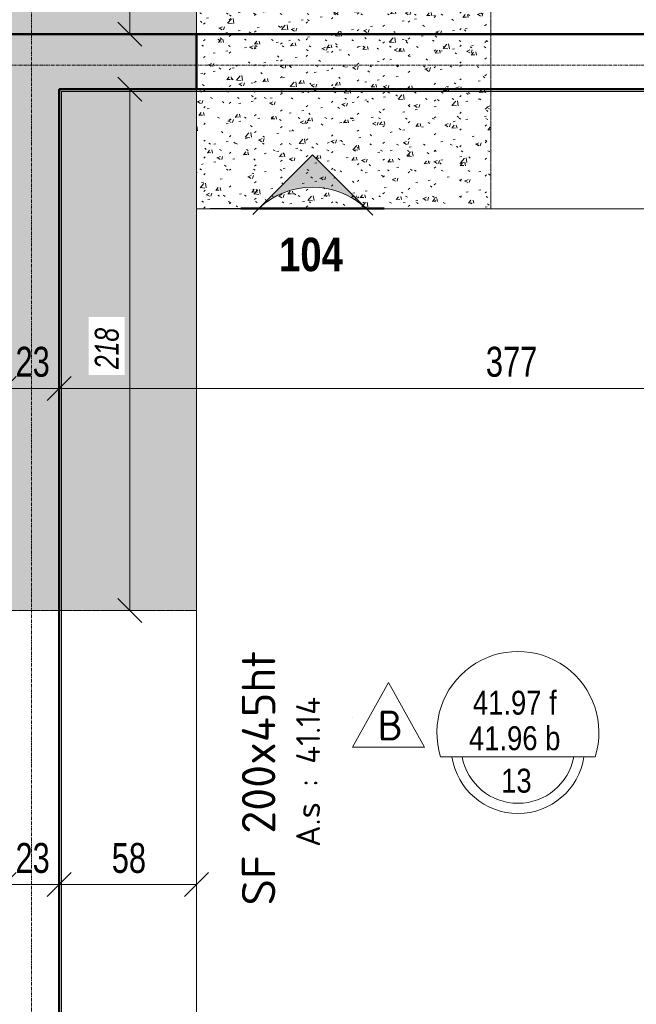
# Model space of a CAD drawing. Header units: millimetres. Extents: x 3690 to 285311, y -2348 to 78336.
# Tile 20 of 46: x 91156 to 93734, y 57812 to 61929. Entities that reach past the tile are written whole.
import ezdxf

# ---------------------------------------------------------------- set-up
doc = ezdxf.new("R2010")
doc.units = ezdxf.units.MM
for name, pattern in [('Ligne de quadrillage', [22.225, 12.7, -3.175, 3.175, -3.175]), ('Tiret 1_16_', [3.175, 1.5875, -1.5875]), ('tiret perso', [2.6, 1.3, -1.3])]:
    doc.linetypes.add(name, pattern=pattern)
for name, color, linetype, lineweight in [('A-ANNO-DIMS', 211, 'Continuous', 9), ('A-ANNO-DIMS-50', 211, 'Continuous', 9), ('A-DETL', 90, 'Continuous', 5), ('A-DETL-GENF', 92, 'Continuous', 5), ('A-FLOR', 192, 'Continuous', 5), ('A-FLOR-IDEN', 11, 'Continuous', 9), ('A-WALL', 113, 'Continuous', 9), ('G-ANNO-REVC-IDEN', 71, 'Continuous', 9), ('G-ANNO-SYMB', 111, 'Continuous', 9), ('S-FNDN', 32, 'Continuous', 9), ('S-FNDN-IDEN', 2, 'Continuous', 9), ('S-GRID', 1, 'Continuous', 9)]:
    doc.layers.add(name, color=color, linetype=linetype, lineweight=lineweight)
doc.styles.add('Arial Narrow_5', font='ARIALN.TTF', dxfattribs={"width": 0.9, "height": 125})
doc.styles.add('Arial Narrow_6', font='ARIALN.TTF', dxfattribs={"height": 100})
doc.styles.add('Arial Narrow_B_4', font='ARIALNB.TTF', dxfattribs={"height": 140})
doc.styles.add('Arial Narrow_I', font='ARIALNI.TTF', dxfattribs={"width": 0.9, "height": 100})
doc.styles.add('ISOCPEUR', font='isocpeur.ttf', dxfattribs={"height": 100})
doc.styles.add('ISOCPEUR_1', font='isocpeur.ttf', dxfattribs={"height": 125})
doc.styles.add('ISOCPEUR_B', font='txt', dxfattribs={"height": 140})
doc.dimstyles.new('AB6_1_50_-_GB', dxfattribs={"dimscale": 304.8, "dimtxt": 127.928872, "dimasz": 0.328084, "dimexe": 0.246063, "dimexo": 0.0625, "dimgap": 0.04101, "dimtad": 1, "dimdec": 0, "dimlfac": 0.1, "dimdsep": 46, "dimtxsty": 'Arial Narrow_5', "dimblk1": 'OBLIQUE', "dimblk2": 'OBLIQUE', "dimsah": 1, "dimcen": 0.09, "dimazin": 0, "dimtfac": 1, "dimtdec": 4, "dimtix": 1, "dimtmove": 0, "dimatfit": 3, "dimfxl": 0.246063, "dimfxlon": 1, "dimtvp": 1, "dimtolj": 1, "dimtzin": 0, "dimarcsym": 2})
doc.dimstyles.new('AB6_1_50_-_GB_Italique', dxfattribs={"dimscale": 304.8, "dimtxt": 102.343097, "dimasz": 0.328084, "dimexe": 0.246063, "dimexo": 0.0625, "dimgap": 0.057415, "dimtad": 1, "dimdec": 1, "dimlfac": 0.1, "dimrnd": 0.1, "dimdsep": 46, "dimtxsty": 'Arial Narrow_I', "dimblk1": 'OBLIQUE', "dimblk2": 'OBLIQUE', "dimsah": 1, "dimcen": 0.09, "dimazin": 0, "dimtfac": 1, "dimtdec": 4, "dimtix": 1, "dimtmove": 0, "dimatfit": 3, "dimfxl": 0.246063, "dimfxlon": 1, "dimtvp": 1, "dimtfill": 1, "dimtolj": 1, "dimtzin": 0, "dimarcsym": 2})

# ---------------------------------------------------------------- blocks, each defined once
blk = doc.blocks.new('Coupe - Extrémité de la ligne de coupe - Pleine AB6-966899-Fondations variante')
at = {"layer": 'G-ANNO-SYMB'}
h = blk.add_hatch(color=256, dxfattribs=at)
edge = h.paths.add_edge_path()
edge.add_line((-6, 4.485), (-1.515, 0))
edge.add_arc((-6, -4.699), 6.496, 46.33082, 133.66918)
edge.add_line((-10.485, 0), (-6, 4.485))
for p, q in [((-6, 4.485), (-11.045, -0.559)), ((-6, 4.485), (-10.485, 0)), ((-6, 4.485), (-1.009, -0.506)), ((-1.515, 0), (-6, 4.485)), ((-12, 0.05), (0, 0.05)), ((-12, 0), (0, 0)), ((-12, 0), (-10.485, 0)), ((-12, -0.05), (0, -0.05)), ((0, 0), (-1.515, 0))]:
    blk.add_line(p, q, dxfattribs=at)
blk.add_arc((-6, -4.699), 6.496, 46.33082, 133.66918, dxfattribs=at)
blk = doc.blocks.new('G_Dalle niveau brute_fini 1cm - G_Dalle Niveau_Ep-2832796-Fondations variante')
at = {"layer": 'A-FLOR-IDEN'}
blk.add_line((-6.461, 0), (6.461, 0), dxfattribs=at)
for centre, radius, start, end in [((0, 2.032), 6.773, 342.5424, 197.4576), ((0, 0.847), 5.588, 188.71474, 351.28526), ((0, 0.847), 4.741, 190.28656, 349.71344)]:
    blk.add_arc(centre, radius, start, end, dxfattribs=at)
blk = doc.blocks.new('DIMBLOCK121-Fondations variante')
at = {"layer": 'A-ANNO-DIMS-50'}
for p, q in [((91320.5, 60387.2), (91320.5, 60462.2)), ((95090.5, 60387.2), (95090.5, 60462.2)), ((95090.5, 60387.2), (91320.5, 60387.2)), ((91320.5, 60387.2), (91320.5, 60312.2)), ((95090.5, 60387.2), (95090.5, 60312.2))]:
    blk.add_line(p, q, dxfattribs=at)
at = {"layer": 'A-ANNO-DIMS-50', "lineweight": 18}
for p, q in [((91320.5, 60387.2), (91370.5, 60437.2)), ((95090.5, 60387.2), (95140.5, 60437.2)), ((91320.5, 60387.2), (91270.5, 60337.2)), ((95090.5, 60387.2), (95040.5, 60337.2))]:
    blk.add_line(p, q, dxfattribs=at)
at = {"layer": 'A-ANNO-DIMS-50', "color": 0, "insert": (93104.9, 60561.2), "char_height": 125, "width": 241.237, "attachment_point": 1, "line_spacing_factor": 0.974696, "style": 'Arial Narrow_5'}
blk.add_mtext('377', dxfattribs=at)
blk = doc.blocks.new('_Oblique')
at = {"color": 0, "linetype": 'ByBlock', "lineweight": -2}
blk.add_line((-0.5, -0.5), (0.5, 0.5), dxfattribs=at)
blk = doc.blocks.new('DIMBLOCK122-Fondations variante')
at = {"layer": 'A-ANNO-DIMS-50'}
for p, q in [((91090.5, 60387.2), (91090.5, 60462.2)), ((91320.5, 60387.2), (91320.5, 60462.2)), ((91320.5, 60387.2), (91090.5, 60387.2)), ((91090.5, 60387.2), (91090.5, 60312.2)), ((91320.5, 60387.2), (91320.5, 60312.2))]:
    blk.add_line(p, q, dxfattribs=at)
at = {"layer": 'A-ANNO-DIMS-50', "lineweight": 18}
for p, q in [((91090.5, 60387.2), (91140.5, 60437.2)), ((91320.5, 60387.2), (91370.5, 60437.2)), ((91090.5, 60387.2), (91040.5, 60337.2)), ((91320.5, 60387.2), (91270.5, 60337.2))]:
    blk.add_line(p, q, dxfattribs=at)
at = {"layer": 'A-ANNO-DIMS-50', "color": 0, "insert": (91138.4, 60561.2), "char_height": 125, "width": 160.825, "attachment_point": 1, "line_spacing_factor": 0.974696, "style": 'Arial Narrow_5'}
blk.add_mtext('23', dxfattribs=at)
blk = doc.blocks.new('M_Etiquette de révision - M_Etiquette de révision-2978296-Fondations variante')
at = {"layer": 'G-ANNO-REVC-IDEN'}
for p, q in [((-3.096, -1.978), (-0.096, 3.434)), ((-0.096, 3.434), (2.904, -1.978)), ((2.904, -1.978), (-3.096, -1.978))]:
    blk.add_line(p, q, dxfattribs=at)
blk = doc.blocks.new('DIMBLOCK187-Fondations variante')
at = {"layer": 'A-ANNO-DIMS-50'}
for p, q in [((91090.5, 58312.7), (91090.5, 58387.7)), ((91320.5, 58312.7), (91320.5, 58387.7)), ((91090.5, 58312.7), (91320.5, 58312.7)), ((91090.5, 58312.7), (91090.5, 58237.7)), ((91320.5, 58312.7), (91320.5, 58237.7))]:
    blk.add_line(p, q, dxfattribs=at)
at = {"layer": 'A-ANNO-DIMS-50', "lineweight": 18}
for p, q in [((91090.5, 58312.7), (91140.5, 58362.7)), ((91320.5, 58312.7), (91370.5, 58362.7)), ((91090.5, 58312.7), (91040.5, 58262.7)), ((91320.5, 58312.7), (91270.5, 58262.7))]:
    blk.add_line(p, q, dxfattribs=at)
at = {"layer": 'A-ANNO-DIMS-50', "color": 0, "insert": (91138.4, 58486.8), "char_height": 125, "width": 160.825, "attachment_point": 1, "line_spacing_factor": 0.974696, "style": 'Arial Narrow_5'}
blk.add_mtext('23', dxfattribs=at)
blk = doc.blocks.new('DIMBLOCK188-Fondations variante')
at = {"layer": 'A-ANNO-DIMS-50'}
for p, q in [((91320.5, 58312.7), (91320.5, 58387.7)), ((91895.5, 58312.7), (91895.5, 58387.7)), ((91320.5, 58312.7), (91895.5, 58312.7)), ((91320.5, 58312.7), (91320.5, 58237.7)), ((91895.5, 58312.7), (91895.5, 58237.7))]:
    blk.add_line(p, q, dxfattribs=at)
at = {"layer": 'A-ANNO-DIMS-50', "lineweight": 18}
for p, q in [((91320.5, 58312.7), (91370.5, 58362.7)), ((91895.5, 58312.7), (91945.5, 58362.7)), ((91320.5, 58312.7), (91270.5, 58262.7)), ((91895.5, 58312.7), (91845.5, 58262.7))]:
    blk.add_line(p, q, dxfattribs=at)
at = {"layer": 'A-ANNO-DIMS-50', "color": 0, "insert": (91540.9, 58486.8), "char_height": 125, "width": 160.825, "attachment_point": 1, "line_spacing_factor": 0.974696, "style": 'Arial Narrow_5'}
blk.add_mtext('58', dxfattribs=at)
blk = doc.blocks.new('DIMBLOCK246-Fondations variante')
at = {"layer": 'A-ANNO-DIMS-50', "lineweight": 18}
for p, q in [((91616.5, 61638.6), (91566.5, 61688.6)), ((91616.5, 61638.6), (91666.5, 61588.6)), ((91616.5, 59458.6), (91566.5, 59508.6)), ((91616.5, 59458.6), (91666.5, 59408.6))]:
    blk.add_line(p, q, dxfattribs=at)
at = {"layer": 'A-ANNO-DIMS-50'}
for p, q in [((91616.5, 61638.6), (91541.5, 61638.6)), ((91616.5, 59458.6), (91616.5, 61638.6)), ((91616.5, 61638.6), (91691.5, 61638.6)), ((91616.5, 59458.6), (91541.5, 59458.6)), ((91616.5, 59458.6), (91691.5, 59458.6))]:
    blk.add_line(p, q, dxfattribs=at)
at = {"layer": 'A-ANNO-DIMS-50', "color": 0, "insert": (91469.8, 60468.1), "char_height": 100, "width": 192.99, "attachment_point": 1, "rotation": 90, "line_spacing_factor": 0.974696, "style": 'Arial Narrow_I', "bg_fill": 3, "box_fill_scale": 1.25, "bg_fill_color": 256, "bg_fill_true_color": 13158600, "bg_fill_transparency": 0}
blk.add_mtext('218', dxfattribs=at)
blk = doc.blocks.new('DIMBLOCK247-Fondations variante')
at = {"layer": 'A-ANNO-DIMS-50', "lineweight": 18}
for p, q in [((91616.5, 62338.6), (91566.5, 62388.6)), ((91616.5, 62338.6), (91666.5, 62288.6)), ((91616.5, 61868.6), (91566.5, 61918.6)), ((91616.5, 61868.6), (91666.5, 61818.6))]:
    blk.add_line(p, q, dxfattribs=at)
at = {"layer": 'A-ANNO-DIMS-50'}
for p, q in [((91616.5, 62338.6), (91541.5, 62338.6)), ((91616.5, 62338.6), (91616.5, 61868.6)), ((91616.5, 62338.6), (91691.5, 62338.6)), ((91616.5, 61868.6), (91541.5, 61868.6)), ((91616.5, 61868.6), (91691.5, 61868.6))]:
    blk.add_line(p, q, dxfattribs=at)
at = {"layer": 'A-ANNO-DIMS-50', "color": 0, "insert": (91469.8, 62050), "char_height": 100, "width": 128.66, "attachment_point": 1, "rotation": 90, "line_spacing_factor": 0.974696, "style": 'Arial Narrow_I', "bg_fill": 3, "box_fill_scale": 1.25, "bg_fill_color": 256, "bg_fill_true_color": 13158600, "bg_fill_transparency": 0}
blk.add_mtext('47', dxfattribs=at)

msp = doc.modelspace()

# ---------------------------------------------------------------- hatches: boundary and pattern name
at = {"layer": 'A-DETL-GENF'}
h = msp.add_hatch(dxfattribs=at)
h.set_pattern_fill('FP_18', color=9, style=0, pattern_type=2)
h.set_pattern_definition([(52.114, (318070.62, -835877.42), (151.008547, -7.612692), [15.75, -173.25]), (357.114, (318070.62, -835877.42), (-34.944706, 156.77827), [12.6, -138.6]), (102.565, (318083.2, -835878.05), (116.064576, 149.164008), [13.385, -147.24]), (48.298, (318069.07, -835835.45), (225.250325, -26.469098), [23.625, -259.875]), (98.749, (318087.84, -835837.65), (188.602237, 211.66344), [20.078, -220.86]), (353.298, (318069.07, -835835.45), (188.60032, 211.665725), [18.9, -207.9]), (23.114, (318090.45, -835845.17), (128.384345, -79.868607), [15.75, -173.25]), (328.114, (318090.45, -835845.17), (45.444285, 154.062896), [12.6, -138.6]), (73.565, (318101.15, -835851.82), (173.828512, 74.192558), [13.385, -147.24]), (39.614, (318070.623, -835877.42), (-0.0269162, 69.9543266), [8.382, -128.538, 8.382, -271.443]), (39.614, (318070.623, -835877.42), (-0.0269162, 69.9543266), [-145.302, -132.318, 8.382, -130.743]), (9.614, (318070.62, -835877.42), (52.1517107, 84.8079455), [8.382, -71.838, 8.382, -125.388, -53.025]), (9.614, (318070.62, -835877.42), (52.1517107, 84.8079455), [-213.99, 8.382, -44.643]), (329.614, (318023.824, -835879.146), (112.200791, -0.5978647), [8.382, -44.118, 8.382, -155.418, -217.35]), (329.614, (318023.824, -835879.146), (112.200791, -0.5978647), [-216.3, 8.382, -208.968]), (319.614, (318002.84, -835879.92), (121.609981, 25.525625), [8.382, -59.868, 8.382, -100.398, -154.35]), (319.614, (318002.84, -835879.92), (121.609981, 25.525625), [-177.03, 8.382, -145.968])])
h.paths.add_polyline_path([(89895.46, 59458.56), (91895.46, 59458.56), (91895.46, 62338.56), (89895.46, 62338.56)])
h.paths.add_polyline_path([(90735.46, 61753.56), (90485.46, 61638.56), (90485.46, 61868.56)])
h.paths.add_polyline_path([(90985.46, 61638.56), (90735.46, 61753.56), (90985.46, 61868.56)])
h = msp.add_hatch(dxfattribs=at)
h.set_pattern_fill('FP_27', color=9, style=0, pattern_type=2)
h.set_pattern_definition([(52.114, (335160.62, -829522.59), (151.008547, -7.612692), [15.75, -173.25]), (357.114, (335160.62, -829522.59), (-34.944706, 156.77827), [12.6, -138.6]), (102.565, (335173.2, -829523.22), (116.064576, 149.164008), [13.385, -147.24]), (48.298, (335159.07, -829480.61), (225.250325, -26.469098), [23.625, -259.875]), (98.749, (335177.84, -829482.82), (188.602237, 211.66344), [20.078, -220.86]), (353.298, (335159.07, -829480.61), (188.60032, 211.665725), [18.9, -207.9]), (23.114, (335180.45, -829490.33), (128.384345, -79.868607), [15.75, -173.25]), (328.114, (335180.45, -829490.33), (45.444285, 154.062896), [12.6, -138.6]), (73.565, (335191.15, -829496.99), (173.828512, 74.192558), [13.385, -147.24]), (39.614, (335160.623, -829522.586), (-0.0269162, 69.9543266), [8.382, -128.538, 8.382, -271.443]), (39.614, (335160.623, -829522.586), (-0.0269162, 69.9543266), [-145.302, -132.318, 8.382, -130.743]), (9.614, (335160.62, -829522.586), (52.1517107, 84.8079455), [8.382, -71.838, 8.382, -125.388, -53.025]), (9.614, (335160.62, -829522.586), (52.1517107, 84.8079455), [-213.99, 8.382, -44.643]), (329.614, (335113.824, -829524.314), (112.200791, -0.5978647), [8.382, -44.118, 8.382, -155.418, -217.35]), (329.614, (335113.824, -829524.314), (112.200791, -0.5978647), [-216.3, 8.382, -208.968]), (319.614, (335092.84, -829525.09), (121.609981, 25.525625), [8.382, -59.868, 8.382, -254.748]), (319.614, (335092.84, -829525.09), (121.609981, 25.525625), [-76.632, -100.398, 8.382, -145.968])])
h.paths.add_polyline_path([(91895.46, 61138.56), (93125.46, 61138.56), (93125.46, 62338.56), (91895.46, 62338.56)])

# ---------------------------------------------------------------- linework, layer by layer
at = {"layer": 'A-DETL', "linetype": 'tiret perso'}
for p, q in [((91895.46, 62338.56), (91895.46, 61138.56)), ((91895.46, 59458.56), (91895.46, 62338.56)), ((93125.46, 61138.56), (93125.46, 62338.56)), ((91895.46, 61138.56), (93125.46, 61138.56)), ((89895.46, 59458.56), (91895.46, 59458.56))]:
    msp.add_line(p, q, dxfattribs=at)
at = {"layer": 'A-FLOR', "color": 7}
msp.add_line((95080.46, 61628.56), (91330.46, 61628.56), dxfattribs=at)
at = {"layer": 'A-FLOR'}
msp.add_line((91330.46, 57666.98), (91330.46, 61628.56), dxfattribs=at)
at = {"layer": 'A-WALL', "lineweight": 50}
for p, q in [((99080.46, 61868.56), (86835.46, 61868.56)), ((91895.46, 61638.56), (91895.46, 61868.56)), ((91320.46, 56174.48), (91320.46, 61638.56)), ((91320.46, 61638.56), (95090.46, 61638.56))]:
    msp.add_line(p, q, dxfattribs=at)
at = {"layer": 'A-WALL', "color": 7, "linetype": 'Tiret 1_16_', "lineweight": 5}
msp.add_line((91320.46, 56174.48), (91320.46, 61638.56), dxfattribs=at)
at = {"layer": 'G-ANNO-REVC-IDEN'}
msp.add_line((92547.43, 59010.52), (92547.67, 59010.36), dxfattribs=at)
at = {"layer": 'G-ANNO-SYMB'}
msp.add_line((91952.06, 61139.26), (92080.01, 61139.26), dxfattribs=at)
at = {"layer": 'S-FNDN'}
for p, q in [((91895.46, 55974.48), (91895.46, 62338.56)), ((91895.46, 61138.56), (94805.46, 61138.56))]:
    msp.add_line(p, q, dxfattribs=at)
at = {"layer": 'S-GRID', "linetype": 'Ligne de quadrillage'}
for p, q in [((91205.46, 47292.72), (91205.46, 65870.79)), ((60593.04, 61738.56), (110150.38, 61738.56))]:
    msp.add_line(p, q, dxfattribs=at)

# ---------------------------------------------------------------- block references
at = {"layer": 'A-FLOR-IDEN', "xscale": 49.99999999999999, "yscale": 49.99999999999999, "zscale": 49.99999999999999}
msp.add_blockref('G_Dalle niveau brute_fini 1cm - G_Dalle Niveau_Ep-2832796-Fondations variante', (93238.96, 58847.33), dxfattribs=at)
at = {"layer": 'G-ANNO-REVC-IDEN', "xscale": 49.99999999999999, "yscale": 49.99999999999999, "zscale": 49.99999999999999}
msp.add_blockref('M_Etiquette de révision - M_Etiquette de révision-2978296-Fondations variante', (92702.47, 58986.35), dxfattribs=at)
at = {"layer": 'G-ANNO-SYMB', "extrusion": (0, 0, -1), "xscale": 49.99999999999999, "yscale": 49.99999999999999, "zscale": 49.99999999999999}
msp.add_blockref('Coupe - Extrémité de la ligne de coupe - Pleine AB6-966899-Fondations variante', (-92080.01, 61139.26), dxfattribs=at)

# ---------------------------------------------------------------- texts
at = {"layer": 'A-FLOR-IDEN', "char_height": 100, "attachment_point": 1, "style": 'Arial Narrow_6'}
for s, insert, width in [('41.97 f', (93050.78, 59123.23), 440.9281), ('41.96 b', (93034.28, 58974.8), 481.0125), ('13', (93168.84, 58797.27), 160.3375)]:
    msp.add_mtext(s, dxfattribs=dict(at, insert=insert, width=width))
at = {"layer": 'G-ANNO-REVC-IDEN', "insert": (92652.34, 59040.34), "char_height": 125, "width": 120.2531, "attachment_point": 1, "style": 'ISOCPEUR_1'}
msp.add_mtext('B', dxfattribs=at)
at = {"layer": 'G-ANNO-SYMB', "insert": (92239.95, 61017.3), "char_height": 140, "width": 324.6834, "attachment_point": 1, "style": 'Arial Narrow_B_4'}
msp.add_mtext('104', dxfattribs=at)
at = {"layer": 'S-FNDN-IDEN', "insert": (92084.64, 58225.4), "char_height": 140, "width": 1374.8941, "attachment_point": 1, "rotation": 90, "style": 'ISOCPEUR_B', "bg_fill": 3, "box_fill_scale": 1.25, "bg_fill_color": 256, "bg_fill_true_color": 13158600, "bg_fill_transparency": 0}
msp.add_mtext('SF 200x45ht', dxfattribs=at)
at = {"layer": 'S-FNDN-IDEN', "insert": (92311.65, 58470.15), "char_height": 100, "width": 781.6453, "attachment_point": 1, "rotation": 90, "style": 'ISOCPEUR'}
msp.add_mtext('A.s : 41.14', dxfattribs=at)

# ---------------------------------------------------------------- dimensions: what is measured, and where the dimension line sits
at = {"layer": 'A-ANNO-DIMS'}
for base, p1, p2, override, picture, middle in [((91090.46, 60387.19), (91320.46, 60312.19), (91090.46, 60312.19), {"dimpost": '<>', "dimfxl": 230}, 'DIMBLOCK122-Fondations variante', (91205.46, 60463.51)), ((91320.46, 60387.19), (95090.46, 60312.19), (91320.46, 60312.19), {"dimpost": '<>', "dimfxl": 3770}, 'DIMBLOCK121-Fondations variante', (93205.46, 60463.51)), ((91320.46, 58312.71), (91090.46, 58387.71), (91320.46, 58387.71), {"dimpost": '<>', "dimfxl": 230}, 'DIMBLOCK187-Fondations variante', (91205.46, 58389.03)), ((91895.45778033, 58312.70692771), (91320.45778033, 58387.70692771), (91895.45778033, 58387.70692771), {"dimpost": '<>', "dimfxl": 575}, 'DIMBLOCK188-Fondations variante', (91607.95778033, 58389.02855155))]:
    dim = msp.add_linear_dim(base=base, p1=p1, p2=p2, angle=0, dimstyle='AB6_1_50_-_GB', override=override, dxfattribs=at)
    dim.commit()
    dim.dimension.update_dxf_attribs({"geometry": picture, "text_midpoint": middle})

# ---------------------------------------------------------------- next in the draw order: dimensions: what is measured, and where the dimension line sits
for base, p1, p2, override, picture, middle in [((91616.51, 61868.56), (91691.51, 62338.56), (91691.51, 61868.56), {"dimpost": '<>', "dimfxl": 470}, 'DIMBLOCK247-Fondations variante', (91549.01, 62103.56)), ((91616.51, 61638.56), (91541.51, 59458.56), (91541.51, 61638.56), {"dimpost": '<>', "dimfxl": 2180}, 'DIMBLOCK246-Fondations variante', (91547.95, 60548.56))]:
    dim = msp.add_linear_dim(base=base, p1=p1, p2=p2, angle=90, dimstyle='AB6_1_50_-_GB_Italique', override=override, dxfattribs=at)
    dim.commit()
    dim.dimension.update_dxf_attribs({"geometry": picture, "text_midpoint": middle})

doc.saveas('drawing.dxf')
